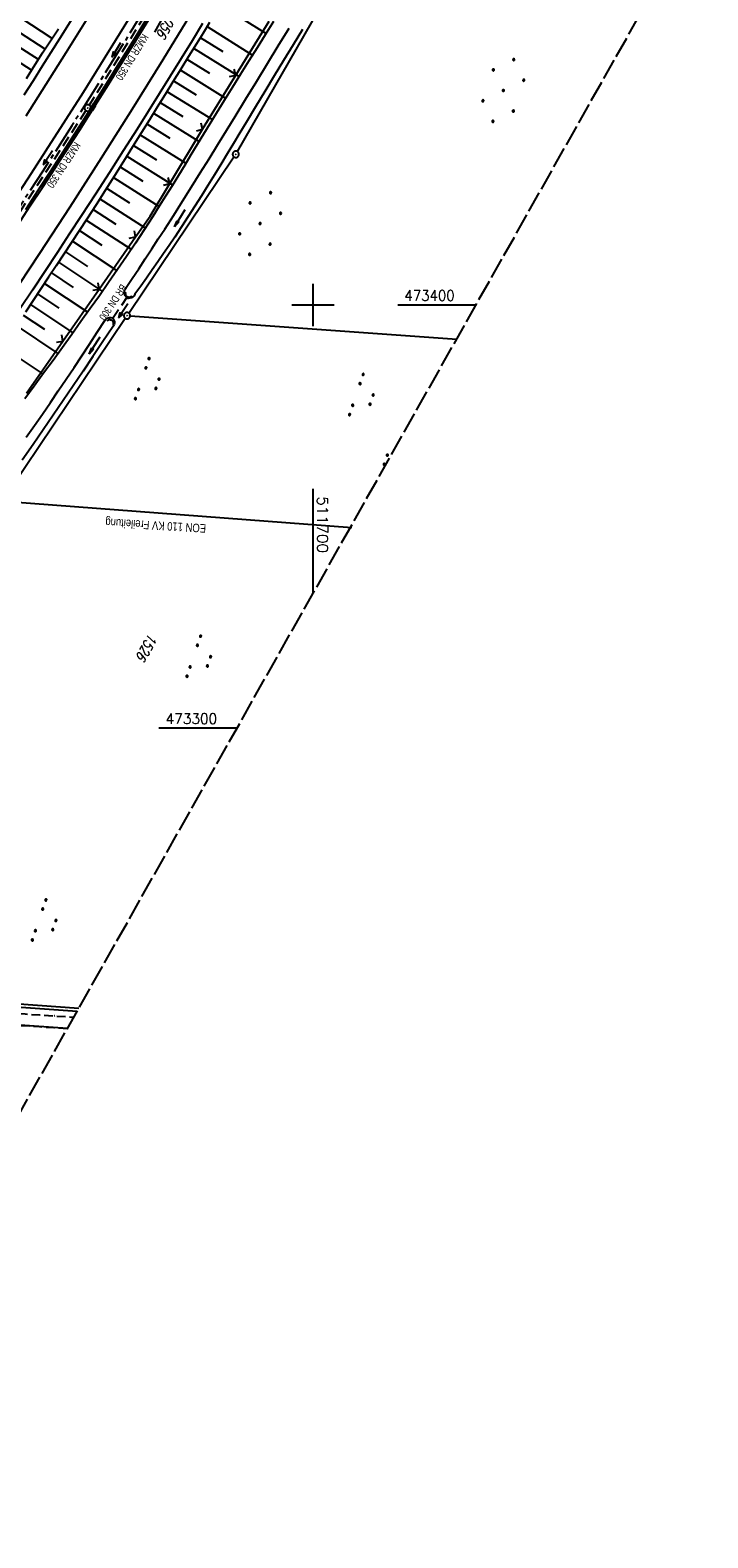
# Model space of a CAD drawing. Extents: x 511324 to 512029, y 473109 to 474055.
# Tile 10 of 29: x 511633 to 511793, y 473109 to 473465. Entities that reach past the tile are written whole.
import ezdxf
from ezdxf.enums import TextEntityAlignment as Align

# ---------------------------------------------------------------- set-up
doc = ezdxf.new("R2010")
doc.units = 0
doc.header["$LTSCALE"] = 10
doc.header["$MEASUREMENT"] = 0
for name, pattern in [('ACHSE', [5.5, 4, -0.5, 0.5, -0.5]), ('AUSGEZOGEN', [0]), ('LT00', [0]), ('LT11', [0.3, 0.2, -0.1]), ('LT14', [0.6, 0.5, -0.1]), ('STRICHLINIE2', [0.375, 0.25, -0.125])]:
    doc.linetypes.add(name, pattern=pattern)
doc.layers.get('0').update_dxf_attribs({"linetype": 'LT00'})
for name, color, linetype in [('-AX-020', 250, 'ACHSE'), ('-Halt-Pfeil', 4, 'LT00'), ('-Haltung', 182, 'STRICHLINIE2'), ('-Haltungsbeschriftung', 182, 'LT00'), ('DFK_AB_FLNR', 7, 'Continuous'), ('DFK_AB_L', 21, 'LT00'), ('DFK_AB_P', 7, 'LT00'), ('DFK_FLUR_NR', 250, 'LT00'), ('DFK_KATASTER', 250, 'LT00'), ('DFK_NUTZUNG', 250, 'LT00'), ('PFEIL', 140, 'AUSGEZOGEN'), ('STROM_FREILTG', 80, 'STROMFREILEITUNG'), ('STROM_TEXT', 80, 'Continuous'), ('V92_AFBR_BAB', 250, 'LT00'), ('V92_BOESCH', 250, 'LT00'), ('V92_BOSCHUNG', 250, 'LT00'), ('V92_FELDWEG', 250, 'LT11'), ('V92_GRABEN', 250, 'LT00'), ('V92_KA_PRUF', 182, 'LT00'), ('V92_LD_MARK', 250, 'LT00'), ('V92_RASTER', 250, 'LT00'), ('V92_RINNE', 182, 'LT00'), ('V92_SINKK', 182, 'LT00'), ('V92_UK_DURCH', 182, 'LT00'), ('V92_ZAUN', 40, 'LT00')]:
    doc.layers.add(name, color=color, linetype=linetype)
doc.layers.add('-BLATT_92-RAND', color=7, linetype='LT14', plot=False)
doc.styles.add('Haltungsbeschriftung', font='ARIAL.TTF', dxfattribs={"width": 0.75})
doc.styles.get("Standard").update_dxf_attribs({"font": 'romans.shx'})
doc.styles.add('Strom', font='txt.shx')
doc.styles.add('Versorgungsltg', font='ARIAL.TTF', dxfattribs={"width": 0.8, "height": 2})
doc.linetypes.add('STROMFREILEITUNG', pattern='A,12.7,-5.5,["xx",Strom,S=2.5,R=0,X=-2.6,Y=-0.85],-4.35', length=22.55)

# ---------------------------------------------------------------- blocks, each defined once
blk = doc.blocks.new('SYMB7112')
at = {"color": 0, "linetype": 'ByBlock'}
for p, q in [((-0.13, 0.012919), (-0.13, -0.012919)), ((-0.125, -0.017105), (-0.125, 0.017105)), ((-0.12, 0.019164), (-0.12, -0.019164)), ((-0.115, -0.019796), (-0.115, 0.019796)), ((-0.11, 0.019164), (-0.11, -0.019164)), ((-0.105, -0.017105), (-0.105, 0.017105)), ((-0.1, 0.012919), (-0.1, -0.012919)), ((-0.095, -0.000126), (-0.095, 0.000146)), ((0.1, 0.012919), (0.1, -0.012919)), ((0.105, -0.017105), (0.105, 0.017105)), ((0.11, 0.019164), (0.11, -0.019164)), ((0.115, -0.019796), (0.115, 0.019796)), ((0.12, 0.019164), (0.12, -0.019164)), ((0.125, -0.017105), (0.125, 0.017105)), ((0.13, 0.012919), (0.13, -0.012919)), ((0.135, -0.000126), (0.135, 0.000146))]:
    blk.add_line(p, q, dxfattribs=at)
for points in [[(-0.095, 0), (-0.096981, 0.008678), (-0.10253, 0.015637), (-0.11055, 0.019499), (-0.11945, 0.019499), (-0.12747, 0.015637), (-0.133019, 0.008678), (-0.135, 0)], [(-0.135, 0), (-0.133019, -0.008678), (-0.12747, -0.015637), (-0.11945, -0.019499), (-0.11055, -0.019499), (-0.10253, -0.015637), (-0.096981, -0.008678), (-0.095, 0)], [(0.135, 0), (0.133019, 0.008678), (0.12747, 0.015637), (0.11945, 0.019499), (0.11055, 0.019499), (0.10253, 0.015637), (0.096981, 0.008678), (0.095, 0)], [(0.095, 0), (0.096981, -0.008678), (0.10253, -0.015637), (0.11055, -0.019499), (0.11945, -0.019499), (0.12747, -0.015637), (0.133019, -0.008678), (0.135, 0)]]:
    blk.add_lwpolyline(points, dxfattribs=at)
blk = doc.blocks.new('SYMB0003')
at = {"color": 0, "linetype": 'ByBlock'}
for p, q in [((-0.015712, 0), (0.010166, 0.012015)), ((0, -0.021257), (-0.015712, 0)), ((0.010166, 0.012015), (0, -0.021257))]:
    blk.add_line(p, q, dxfattribs=at)
for points in [[(-0.031395, 0.499013), (-0.093691, 0.491144), (-0.154509, 0.475528), (-0.21289, 0.452414), (-0.267913, 0.422164), (-0.318712, 0.385257), (-0.364484, 0.342274), (-0.404509, 0.293893), (-0.438154, 0.240877), (-0.464888, 0.184062), (-0.484292, 0.124345), (-0.496058, 0.062667), (-0.5, 0)], [(-0.5, 0), (-0.496058, -0.062667), (-0.484292, -0.124345), (-0.464888, -0.184062), (-0.438154, -0.240877), (-0.404509, -0.293893), (-0.364485, -0.342274), (-0.318712, -0.385257), (-0.267914, -0.422164), (-0.21289, -0.452414), (-0.154509, -0.475529), (-0.093691, -0.491144), (-0.031395, -0.499014), (0.031395, -0.499014)], [(0.5, 0), (0.496057, 0.062667), (0.484292, 0.124345), (0.464888, 0.184062), (0.438153, 0.240877), (0.404509, 0.293893), (0.364484, 0.342274), (0.318712, 0.385257), (0.267913, 0.422164), (0.21289, 0.452414), (0.154509, 0.475528), (0.093691, 0.491144), (0.031395, 0.499013), (-0.031395, 0.499013)], [(0.031395, -0.499014), (0.093691, -0.491144), (0.154509, -0.475529), (0.21289, -0.452414), (0.267914, -0.422164), (0.318712, -0.385257), (0.364485, -0.342274), (0.404509, -0.293893), (0.438154, -0.240877), (0.464889, -0.184062), (0.484292, -0.124345), (0.496058, -0.062667), (0.5, 0)]]:
    blk.add_lwpolyline(points, dxfattribs=at)
blk = doc.blocks.new('SYMB0652')
at = {"color": 0, "linetype": 'ByBlock'}
blk.add_lwpolyline([(-0.15, -0.075), (0.15, -0.075), (0.15, 0.075), (-0.15, 0.075), (-0.15, -0.075)], dxfattribs=at)
blk = doc.blocks.new('SYMB0011')
at = {"color": 0, "linetype": 'ByBlock'}
for p, q in [((0.5, 0), (-0.5, 0)), ((0, 0.5), (0, -0.5))]:
    blk.add_line(p, q, dxfattribs=at)
blk = doc.blocks.new('SYMB1107')
at = {"color": 0, "linetype": 'ByBlock'}
for points in [[(-0.2, 0), (-0.196157, 0.039018), (-0.184776, 0.076537), (-0.166294, 0.111114), (-0.141421, 0.141421), (-0.111114, 0.166294), (-0.076537, 0.184776), (-0.039018, 0.196157), (0, 0.2)], [(0, 0.2), (0.039018, 0.196157), (0.076537, 0.184776), (0.111114, 0.166294), (0.141421, 0.141421), (0.166294, 0.111114), (0.184776, 0.076537), (0.196157, 0.039018), (0.2, 0)]]:
    blk.add_lwpolyline(points, dxfattribs=at)
blk = doc.blocks.new('SYMB0024')
at = {"color": 0, "linetype": 'ByBlock'}
for p, q in [((-0.5, 0.5), (0, 0)), ((0, 0), (0.5, 0.5))]:
    blk.add_line(p, q, dxfattribs=at)
blk = doc.blocks.new('Pfreil3')
at = {"layer": 'PFEIL'}
blk.add_hatch(color=256, dxfattribs=at).paths.add_polyline_path([(-1.55, 0.27), (-1.55, -0.27), (0, 0)])
for p, q in [((-1.55, 0), (-4.83, 0)), ((-1.55, -0.27), (-1.55, 0.27)), ((-1.55, 0.27), (0, 0)), ((0, 0), (-1.55, -0.27))]:
    blk.add_line(p, q, dxfattribs=at)
blk = doc.blocks.new('SYMB7111')
at = {"color": 0, "linetype": 'ByBlock'}
for p, q in [((-0.13, 0.202919), (-0.13, 0.177081)), ((-0.125, 0.172895), (-0.125, 0.207105)), ((-0.12, 0.209164), (-0.12, 0.170836)), ((-0.115, 0.170204), (-0.115, 0.209796)), ((-0.11, 0.209164), (-0.11, 0.170836)), ((-0.105, 0.172895), (-0.105, 0.207105)), ((-0.1, 0.202919), (-0.1, 0.177081)), ((-0.095, 0.189874), (-0.095, 0.190146)), ((0.1, 0.202919), (0.1, 0.177081)), ((0.105, 0.172895), (0.105, 0.207105)), ((0.11, 0.209164), (0.11, 0.170836)), ((0.115, 0.170204), (0.115, 0.209796)), ((0.12, 0.209164), (0.12, 0.170836)), ((0.125, 0.172895), (0.125, 0.207105)), ((0.13, 0.202919), (0.13, 0.177081)), ((0.135, 0.189874), (0.135, 0.190146)), ((-0.515, -0.177081), (-0.515, -0.202919)), ((-0.51, -0.207105), (-0.51, -0.172895)), ((-0.505, -0.170836), (-0.505, -0.209164)), ((-0.5, -0.209796), (-0.5, -0.170204)), ((-0.495, -0.170836), (-0.495, -0.209164)), ((-0.49, -0.207105), (-0.49, -0.172895)), ((-0.485, -0.177081), (-0.485, -0.202919)), ((-0.48, -0.190126), (-0.48, -0.189854)), ((-0.285, -0.177081), (-0.285, -0.202919)), ((-0.28, -0.207105), (-0.28, -0.172895)), ((-0.275, -0.170836), (-0.275, -0.209164)), ((-0.27, -0.209796), (-0.27, -0.170204)), ((-0.265, -0.170836), (-0.265, -0.209164)), ((-0.26, -0.207105), (-0.26, -0.172895)), ((-0.255, -0.177081), (-0.255, -0.202919)), ((-0.25, -0.190126), (-0.25, -0.189854)), ((0.255, -0.177081), (0.255, -0.202919)), ((0.26, -0.207105), (0.26, -0.172895)), ((0.265, -0.170836), (0.265, -0.209164)), ((0.27, -0.209796), (0.27, -0.170204)), ((0.275, -0.170836), (0.275, -0.209164)), ((0.28, -0.207105), (0.28, -0.172895)), ((0.285, -0.177081), (0.285, -0.202919)), ((0.29, -0.190126), (0.29, -0.189854)), ((0.485, -0.177081), (0.485, -0.202919)), ((0.49, -0.207105), (0.49, -0.172895)), ((0.495, -0.170836), (0.495, -0.209164)), ((0.5, -0.209796), (0.5, -0.170204)), ((0.505, -0.170836), (0.505, -0.209164)), ((0.51, -0.207105), (0.51, -0.172895)), ((0.515, -0.177081), (0.515, -0.202919)), ((0.52, -0.190126), (0.52, -0.189854))]:
    blk.add_line(p, q, dxfattribs=at)
for points in [[(-0.095, 0.19), (-0.096981, 0.198678), (-0.10253, 0.205637), (-0.11055, 0.209499), (-0.11945, 0.209499), (-0.12747, 0.205637), (-0.133019, 0.198678), (-0.135, 0.19), (-0.133019, 0.181322), (-0.12747, 0.174363), (-0.11945, 0.170501), (-0.11055, 0.170501), (-0.10253, 0.174363), (-0.096981, 0.181322), (-0.095, 0.19)], [(0.135, 0.19), (0.133019, 0.198678), (0.12747, 0.205637), (0.11945, 0.209499), (0.11055, 0.209499), (0.10253, 0.205637), (0.096981, 0.198678), (0.095, 0.19), (0.096981, 0.181322), (0.10253, 0.174363), (0.11055, 0.170501), (0.11945, 0.170501), (0.12747, 0.174363), (0.133019, 0.181322), (0.135, 0.19)], [(-0.48, -0.19), (-0.481981, -0.181322), (-0.48753, -0.174363), (-0.49555, -0.170501), (-0.50445, -0.170501), (-0.51247, -0.174363), (-0.518019, -0.181322), (-0.52, -0.19), (-0.518019, -0.198678), (-0.51247, -0.205637), (-0.50445, -0.209499), (-0.49555, -0.209499), (-0.48753, -0.205637), (-0.481981, -0.198678), (-0.48, -0.19)], [(-0.25, -0.19), (-0.251981, -0.181322), (-0.25753, -0.174363), (-0.26555, -0.170501), (-0.27445, -0.170501), (-0.28247, -0.174363), (-0.288019, -0.181322), (-0.29, -0.19), (-0.288019, -0.198678), (-0.28247, -0.205637), (-0.27445, -0.209499), (-0.26555, -0.209499), (-0.25753, -0.205637), (-0.251981, -0.198678), (-0.25, -0.19)], [(0.29, -0.19), (0.288019, -0.181322), (0.28247, -0.174363), (0.27445, -0.170501), (0.26555, -0.170501), (0.25753, -0.174363), (0.251981, -0.181322), (0.25, -0.19), (0.251981, -0.198678), (0.25753, -0.205637), (0.26555, -0.209499), (0.27445, -0.209499), (0.28247, -0.205637), (0.288019, -0.198678), (0.29, -0.19)], [(0.52, -0.19), (0.518019, -0.181322), (0.51247, -0.174363), (0.50445, -0.170501), (0.49555, -0.170501), (0.48753, -0.174363), (0.481981, -0.181322), (0.48, -0.19), (0.481981, -0.198678), (0.48753, -0.205637), (0.49555, -0.209499), (0.50445, -0.209499), (0.51247, -0.205637), (0.518019, -0.198678), (0.52, -0.19)]]:
    blk.add_lwpolyline(points, dxfattribs=at)
blk = doc.blocks.new('Ackerland7')
at = {"layer": 'DFK_NUTZUNG', "color": 0, "linetype": 'ByBlock'}
for p, q in [((-4, 3.93), (-4, 3.67)), ((-3.95, 3.63), (-3.95, 3.97)), ((-3.9, 3.99), (-3.9, 3.61)), ((-3.85, 3.6), (-3.85, 4)), ((-3.8, 3.99), (-3.8, 3.61)), ((-3.75, 3.63), (-3.75, 3.97)), ((-3.7, 3.93), (-3.7, 3.67)), ((-3.65, 3.8), (-3.65, 3.8)), ((3.7, 3.93), (3.7, 3.67)), ((3.75, 3.63), (3.75, 3.97)), ((3.8, 3.99), (3.8, 3.61)), ((3.85, 3.6), (3.85, 4)), ((3.9, 3.99), (3.9, 3.61)), ((3.95, 3.63), (3.95, 3.97)), ((4, 3.93), (4, 3.67)), ((4.05, 3.8), (4.05, 3.8)), ((-7.85, 0.13), (-7.85, -0.13)), ((-7.8, -0.17), (-7.8, 0.17)), ((-7.75, 0.19), (-7.75, -0.19)), ((-7.7, -0.2), (-7.7, 0.2)), ((-7.65, 0.19), (-7.65, -0.19)), ((-7.6, -0.17), (-7.6, 0.17)), ((-7.55, 0.13), (-7.55, -0.13)), ((-7.5, 0), (-7.5, 0)), ((-0.15, 0.13), (-0.15, -0.13)), ((-0.1, -0.17), (-0.1, 0.17)), ((-0.05, 0.19), (-0.05, -0.19)), ((0, -0.2), (0, 0.2)), ((0.05, 0.19), (0.05, -0.19)), ((0.1, -0.17), (0.1, 0.17)), ((0.15, 0.13), (0.15, -0.13)), ((0.2, 0), (0.2, 0)), ((7.55, 0.13), (7.55, -0.13)), ((7.6, -0.17), (7.6, 0.17)), ((7.65, 0.19), (7.65, -0.19)), ((7.7, -0.2), (7.7, 0.2)), ((7.75, 0.19), (7.75, -0.19)), ((7.8, -0.17), (7.8, 0.17)), ((7.85, 0.13), (7.85, -0.13)), ((7.9, 0), (7.9, 0)), ((-4, -3.67), (-4, -3.93)), ((-3.95, -3.97), (-3.95, -3.63)), ((-3.9, -3.61), (-3.9, -3.99)), ((-3.85, -4), (-3.85, -3.6)), ((-3.8, -3.61), (-3.8, -3.99)), ((-3.75, -3.97), (-3.75, -3.63)), ((-3.7, -3.67), (-3.7, -3.93)), ((-3.65, -3.8), (-3.65, -3.8)), ((3.7, -3.67), (3.7, -3.93)), ((3.75, -3.97), (3.75, -3.63)), ((3.8, -3.61), (3.8, -3.99)), ((3.85, -4), (3.85, -3.6)), ((3.9, -3.61), (3.9, -3.99)), ((3.95, -3.97), (3.95, -3.63)), ((4, -3.67), (4, -3.93)), ((4.05, -3.8), (4.05, -3.8))]:
    blk.add_line(p, q, dxfattribs=at)
for points in [[(-3.65, 3.8), (-3.67, 3.89), (-3.73, 3.96), (-3.81, 3.99), (-3.89, 3.99), (-3.97, 3.96), (-4.03, 3.89), (-4.05, 3.8), (-4.03, 3.71), (-3.97, 3.64), (-3.89, 3.6), (-3.81, 3.6), (-3.73, 3.64), (-3.67, 3.71), (-3.65, 3.8)], [(4.05, 3.8), (4.03, 3.89), (3.97, 3.96), (3.89, 3.99), (3.81, 3.99), (3.73, 3.96), (3.67, 3.89), (3.65, 3.8), (3.67, 3.71), (3.73, 3.64), (3.81, 3.61), (3.89, 3.61), (3.97, 3.64), (4.03, 3.71), (4.05, 3.8)], [(-7.5, 0), (-7.52, 0.09), (-7.58, 0.16), (-7.66, 0.19), (-7.74, 0.19), (-7.82, 0.16), (-7.88, 0.09), (-7.9, 0)], [(0.2, 0), (0.18, 0.09), (0.12, 0.16), (0.04, 0.19), (-0.04, 0.19), (-0.12, 0.16), (-0.18, 0.09), (-0.2, 0)], [(-0.2, 0), (-0.18, -0.09), (-0.12, -0.16), (-0.04, -0.19), (0.04, -0.19), (0.12, -0.16), (0.18, -0.09), (0.2, 0)], [(7.9, 0), (7.88, 0.09), (7.82, 0.16), (7.74, 0.19), (7.66, 0.19), (7.58, 0.16), (7.52, 0.09), (7.5, 0)], [(7.5, 0), (7.52, -0.09), (7.58, -0.16), (7.66, -0.19), (7.74, -0.19), (7.82, -0.16), (7.88, -0.09), (7.9, 0)], [(-7.9, 0), (-7.88, -0.09), (-7.82, -0.16), (-7.74, -0.19), (-7.66, -0.19), (-7.58, -0.16), (-7.52, -0.09), (-7.5, 0)], [(-3.65, -3.8), (-3.67, -3.71), (-3.73, -3.64), (-3.81, -3.61), (-3.89, -3.61), (-3.97, -3.64), (-4.03, -3.71), (-4.05, -3.8), (-4.03, -3.89), (-3.97, -3.96), (-3.89, -3.99), (-3.81, -3.99), (-3.73, -3.96), (-3.67, -3.89), (-3.65, -3.8)], [(4.05, -3.8), (4.03, -3.71), (3.97, -3.64), (3.89, -3.61), (3.81, -3.61), (3.73, -3.64), (3.67, -3.71), (3.65, -3.8), (3.67, -3.89), (3.73, -3.96), (3.81, -3.99), (3.89, -3.99), (3.97, -3.96), (4.03, -3.89), (4.05, -3.8)]]:
    blk.add_lwpolyline(points, dxfattribs=at)
blk = doc.blocks.new('SYMB0070')
at = {"color": 0, "linetype": 'ByBlock'}
for p, q in [((-0.5, 0), (0.2, 0)), ((0.5, 0), (0.2, 0.1)), ((0.2, 0.1), (0.2, 0)), ((0.468, 0), (0.21, 0.086)), ((0.21, 0.086), (0.21, -0.086)), ((0.21, -0.086), (0.468, 0)), ((0.22, -0.072), (0.437, 0)), ((0.23, -0.058), (0.405, 0)), ((0.24, -0.045), (0.374, 0)), ((0.342, 0), (0.25, 0.031)), ((0.25, 0.031), (0.25, -0.031)), ((0.25, -0.031), (0.342, 0)), ((0.26, -0.017), (0.31, 0)), ((0.27, -0.003), (0.279, 0))]:
    blk.add_line(p, q, dxfattribs=at)
for points in [[(0.2, 0), (0.2, -0.1), (0.5, 0)], [(0.437, 0), (0.22, 0.072), (0.22, -0.072)], [(0.405, 0), (0.23, 0.058), (0.23, -0.058)], [(0.374, 0), (0.24, 0.045), (0.24, -0.045)], [(0.31, 0), (0.26, 0.017), (0.26, -0.017)], [(0.279, 0), (0.27, 0.003), (0.27, -0.003)]]:
    blk.add_lwpolyline(points, dxfattribs=at)

msp = doc.modelspace()

# ---------------------------------------------------------------- linework, layer by layer
at = {"layer": '-AX-020', "ltscale": 0.2, "flags": 128}
msp.add_lwpolyline([(511886.44, 473994.57), (511883.7, 473984.53), (511880.29, 473972.33), (511876.8, 473960.15), (511873.23, 473947.99), (511869.59, 473935.86), (511865.87, 473923.74), (511862.08, 473911.66), (511858.21, 473899.59), (511854.26, 473887.55), (511850.24, 473875.54), (511846.14, 473863.55), (511841.96, 473851.59), (511837.71, 473839.65), (511833.39, 473827.75), (511828.99, 473815.86), (511824.51, 473804.01), (511819.96, 473792.19), (511815.33, 473780.39), (511810.64, 473768.63), (511805.86, 473756.89), (511801.02, 473745.18), (511796.09, 473733.51), (511791.1, 473721.87), (511786.03, 473710.25), (511780.89, 473698.68), (511775.67, 473687.13), (511770.39, 473675.61), (511765.03, 473664.13), (511759.6, 473652.69), (511754.09, 473641.28), (511748.51, 473629.9), (511742.87, 473618.56), (511737.15, 473607.25), (511731.36, 473595.99), (511725.49, 473584.75), (511719.56, 473573.56), (511713.56, 473562.4), (511707.48, 473551.28), (511701.34, 473540.2), (511695.13, 473529.16), (511688.84, 473518.16), (511682.49, 473507.2), (511676.07, 473496.28), (511669.58, 473485.39), (511663.02, 473474.55), (511656.39, 473463.76), (511649.7, 473453), (511642.94, 473442.29), (511636.1, 473431.62), (511629.21, 473420.99), (511622.24, 473410.41), (511615.21, 473399.87), (511608.11, 473389.37), (511600.95, 473378.92), (511593.72, 473368.52), (511586.42, 473358.16), (511579.06, 473347.85), (511571.64, 473337.58), (511564.15, 473327.36), (511556.59, 473317.19), (511548.97, 473307.07), (511541.29, 473297), (511533.54, 473286.97), (511525.74, 473276.99), (511517.86, 473267.07), (511509.93, 473257.19), (511501.93, 473247.36), (511493.87, 473237.58), (511485.75, 473227.86), (511477.57, 473218.19), (511475.55, 473215.81), (511467.29, 473206.2), (511458.98, 473196.64), (511450.61, 473187.13), (511445.43, 473181.31)], dxfattribs=at)
at = {"layer": '-BLATT_92-RAND'}
msp.add_lwpolyline([(511779.03, 474055.25), (511324.06, 473249.87), (511573.95, 473108.71), (512028.91, 473914.09), (511779.03, 474055.25)], dxfattribs=at)
at = {"layer": '-Haltung'}
for p, q in [((511662.05, 473471.41), (511647.1, 473447.2)), ((511646.3, 473445.93), (511630.45, 473421.61)), ((511656.08, 473401.96), (511652.35, 473396.38))]:
    msp.add_line(p, q, dxfattribs=at)
at = {"layer": 'DFK_AB_L'}
for p, q in [((511682.09, 473436.25), (511776.03, 473599.34)), ((511656.44, 473398.09), (511681.3, 473434.98)), ((511616.1, 473338.23), (511655.6, 473396.85))]:
    msp.add_line(p, q, dxfattribs=at)
at = {"layer": 'DFK_KATASTER'}
for p, q in [((511656.77, 473397.42), (511733.95, 473391.94)), ((511543.94, 473241.02), (511644.65, 473233.88)), ((511641.94, 473229.07), (511549.96, 473235.61))]:
    msp.add_line(p, q, dxfattribs=at)
at = {"layer": 'STROM_FREILTG', "ltscale": 0.1}
for points in [[(511394.15, 473374), (511516.55, 473362), (511709.16, 473347.42)], [(511327.39, 473255.76), (511441.6, 473247.4), (511557.98, 473239.33), (511644.26, 473233.18)]]:
    msp.add_lwpolyline(points, dxfattribs=at)
at = {"layer": 'V92_AFBR_BAB'}
for points in [[(511658.34, 473470.65), (511645.63, 473450.17), (511632.65, 473429.98), (511618.11, 473407.98), (511604.54, 473387.81), (511590.08, 473366.85), (511577.05, 473348.53), (511563.04, 473329.4), (511548.26, 473309.54), (511535.12, 473292.18), (511520.27, 473273.31), (511504.33, 473253.59), (511488.47, 473234.28), (511473.15, 473216.01), (511457.14, 473197.69), (511443.51, 473182.4)], [(511673.86, 473466.49), (511671.38, 473462.43), (511668.81, 473458.24), (511666.22, 473454.06), (511663.62, 473449.88), (511661, 473445.72), (511658.38, 473441.56), (511655.12, 473436.44), (511651.84, 473431.32), (511648.55, 473426.21), (511645.25, 473421.12), (511642.37, 473416.71), (511639.49, 473412.31), (511636.6, 473407.92), (511633.7, 473403.53), (511630.78, 473399.15)], [(511631.69, 473449.66), (511633.87, 473453.07), (511636.05, 473456.49), (511640.15, 473462.99), (511644.21, 473469.52)]]:
    msp.add_lwpolyline(points, dxfattribs=at)
at = {"layer": 'V92_BOESCH'}
for points in [[(511690.64, 473466.96), (511688.69, 473463.86), (511686.74, 473460.76), (511684.79, 473457.66), (511682.85, 473454.56), (511680.91, 473451.45), (511678.98, 473448.34), (511677.06, 473445.23), (511675.57, 473442.79), (511674.09, 473440.35), (511672.6, 473437.91), (511671.12, 473435.47), (511669.64, 473433.03), (511668.15, 473430.59), (511666.65, 473428.16), (511665.14, 473425.74), (511663.63, 473423.32), (511662.1, 473420.91), (511660.05, 473417.75), (511657.98, 473414.61), (511655.89, 473411.49), (511653.77, 473408.38), (511651.64, 473405.28), (511649.48, 473402.2), (511647.31, 473399.13), (511645.13, 473396.06), (511642.93, 473393.01), (511640.73, 473389.96), (511638.52, 473386.91), (511636.3, 473383.87), (511634.08, 473380.83), (511631.86, 473377.79)], [(511675.53, 473466.74), (511673.98, 473464.24), (511672.42, 473461.74), (511670.56, 473458.74), (511668.71, 473455.75), (511666.86, 473452.75), (511665.01, 473449.76), (511663.16, 473446.76), (511661.31, 473443.76), (511659.46, 473440.77), (511657.32, 473437.33), (511655.18, 473433.9), (511653.03, 473430.48), (511650.86, 473427.06), (511648.69, 473423.65), (511646.49, 473420.25), (511644.7, 473417.5), (511642.9, 473414.75), (511641.09, 473412.01), (511639.28, 473409.27), (511637.46, 473406.54), (511635.64, 473403.81), (511633.81, 473401.08), (511631.99, 473398.34)], [(511632.22, 473453.51), (511633.52, 473455.58), (511634.83, 473457.65), (511636.06, 473459.56), (511637.31, 473461.46), (511638.55, 473463.36), (511639.8, 473465.26)]]:
    msp.add_lwpolyline(points, dxfattribs=at)
at = {"layer": 'V92_BOSCHUNG'}
for p, q in [((511638.28, 473462.95), (511626.15, 473470.91)), ((511678.08, 473470.83), (511688.87, 473464.15)), ((511635.05, 473457.98), (511622.98, 473465.72)), ((511636.66, 473460.47), (511630.61, 473464.4)), ((511673.33, 473463.2), (511678.7, 473459.86)), ((511674.92, 473465.76), (511685.66, 473459.05)), ((511671.74, 473460.64), (511682.49, 473453.98)), ((511633.47, 473455.5), (511627.43, 473459.31)), ((511670.15, 473458.08), (511675.53, 473454.76)), ((511667, 473452.98), (511672.37, 473449.66)), ((511668.57, 473455.53), (511679.32, 473448.9)), ((511665.42, 473450.42), (511676.18, 473443.79)), ((511662.27, 473445.32), (511673.06, 473438.66)), ((511663.85, 473447.87), (511669.23, 473444.55)), ((511660.7, 473442.76), (511666.1, 473439.43)), ((511659.12, 473440.23), (511669.94, 473433.52)), ((511655.96, 473435.15), (511666.79, 473428.39)), ((511657.55, 473437.69), (511662.96, 473434.32)), ((511654.38, 473432.62), (511659.79, 473429.22)), ((511651.2, 473427.58), (511656.59, 473424.15)), ((511652.79, 473430.1), (511663.6, 473423.27)), ((511649.59, 473425.06), (511660.34, 473418.19)), ((511647.98, 473422.56), (511653.33, 473419.11)), ((511644.74, 473417.56), (511650.03, 473414.1)), ((511646.36, 473420.05), (511657.01, 473413.15)), ((511643.1, 473415.06), (511653.62, 473408.15)), ((511639.81, 473410.08), (511650.18, 473403.2)), ((511641.46, 473412.57), (511646.68, 473409.12)), ((511638.16, 473407.59), (511643.3, 473404.16)), ((511634.83, 473402.61), (511639.9, 473399.22)), ((511636.5, 473405.1), (511646.71, 473398.28)), ((511633.17, 473400.11), (511643.21, 473393.4)), ((511631.5, 473397.62), (511636.48, 473394.29)), ((511629.84, 473395.12), (511639.69, 473388.53)), ((511626.51, 473390.13), (511636.16, 473383.68))]:
    msp.add_line(p, q, dxfattribs=at)
at = {"layer": 'V92_FELDWEG', "flags": 128}
for points in [[(511478.12, 473162.85), (511479.66, 473164.57), (511482.4, 473167.64), (511485.14, 473170.7), (511487.89, 473173.76), (511490.63, 473176.82), (511493.39, 473179.88), (511495.28, 473181.97), (511497.17, 473184.06), (511499.07, 473186.16), (511500.96, 473188.26), (511502.84, 473190.36), (511504.72, 473192.47), (511506.59, 473194.58), (511508.44, 473196.7), (511510.28, 473198.84), (511512.11, 473200.98), (511513.92, 473203.14), (511515.7, 473205.31), (511517.46, 473207.5), (511519.2, 473209.7), (511520.91, 473211.92), (511522.59, 473214.16), (511523.51, 473215.43), (511524.44, 473216.7), (511525.36, 473217.97), (511526.28, 473219.24), (511527.21, 473220.5), (511528.16, 473221.76), (511529.12, 473223.01), (511530.1, 473224.25), (511531.1, 473225.47), (511532.14, 473226.68), (511533.21, 473227.87), (511534.31, 473229.03), (511535.24, 473229.96), (511536.19, 473230.86), (511537.17, 473231.73), (511538.18, 473232.57), (511539.21, 473233.38), (511540.27, 473234.13), (511541.35, 473234.84), (511542.45, 473235.5), (511543.58, 473236.09), (511544.73, 473236.61), (511545.91, 473237.07), (511547.1, 473237.44), (511548.25, 473237.72), (511549.41, 473237.94), (511550.59, 473238.09), (511551.78, 473238.18), (511552.99, 473238.23), (511554.2, 473238.24), (511555.42, 473238.21), (511556.64, 473238.15), (511557.87, 473238.08), (511559.1, 473237.98), (511560.33, 473237.88), (511561.55, 473237.78), (511563.75, 473237.61), (511565.92, 473237.45), (511568.09, 473237.3), (511570.25, 473237.16), (511572.4, 473237.02), (511574.55, 473236.89), (511576.69, 473236.76), (511578.83, 473236.63), (511580.97, 473236.49), (511583.12, 473236.34), (511585.91, 473236.14), (511588.71, 473235.93), (511591.52, 473235.7), (511594.32, 473235.47), (511597.13, 473235.23), (511599.94, 473234.98), (511602.76, 473234.74), (511605.57, 473234.49), (511608.38, 473234.25), (511611.2, 473234.02), (511614.66, 473233.74), (511618.12, 473233.48), (511621.59, 473233.23), (511625.05, 473232.98), (511628.51, 473232.74), (511631.97, 473232.5), (511635.43, 473232.27), (511638.89, 473232.04), (511642.95, 473231.77), (511643.44, 473231.74)], [(511641.89, 473228.99), (511638.8, 473229.19), (511635.3, 473229.42), (511631.8, 473229.65), (511628.31, 473229.89), (511624.81, 473230.13), (511621.32, 473230.39), (511617.82, 473230.65), (511614.32, 473230.93), (511610.82, 473231.22), (511608.05, 473231.46), (511605.28, 473231.71), (511602.51, 473231.96), (511599.73, 473232.21), (511596.96, 473232.47), (511594.2, 473232.72), (511591.43, 473232.96), (511588.67, 473233.19), (511585.91, 473233.41), (511583.16, 473233.62), (511580.96, 473233.77), (511578.76, 473233.91), (511576.56, 473234.04), (511574.36, 473234.18), (511572.15, 473234.32), (511569.94, 473234.47), (511567.72, 473234.62), (511565.49, 473234.79), (511563.25, 473234.98), (511560.99, 473235.19), (511559.87, 473235.3), (511558.75, 473235.42), (511557.62, 473235.52), (511556.5, 473235.61), (511555.38, 473235.69), (511554.27, 473235.73), (511553.16, 473235.75), (511552.06, 473235.72), (511550.97, 473235.65), (511549.9, 473235.53), (511548.84, 473235.35), (511547.79, 473235.1), (511546.61, 473234.73), (511545.46, 473234.27), (511544.32, 473233.73), (511543.22, 473233.12), (511542.13, 473232.44), (511541.08, 473231.71), (511540.04, 473230.92), (511539.04, 473230.09), (511538.06, 473229.23), (511537.1, 473228.33), (511536.17, 473227.42), (511535.06, 473226.26), (511533.98, 473225.08), (511532.93, 473223.88), (511531.91, 473222.67), (511530.92, 473221.44), (511529.95, 473220.21), (511528.99, 473218.97), (511528.05, 473217.72), (511527.11, 473216.46), (511526.18, 473215.21), (511525.24, 473213.95), (511524.31, 473212.7), (511522.5, 473210.34), (511520.67, 473207.99), (511518.81, 473205.65), (511516.92, 473203.34), (511515.01, 473201.03), (511513.08, 473198.74), (511511.13, 473196.46), (511509.17, 473194.2), (511507.19, 473191.94), (511505.2, 473189.69), (511503.2, 473187.44), (511501.19, 473185.2), (511499.18, 473182.97), (511497.17, 473180.74), (511495.15, 473178.51), (511491.68, 473174.68), (511488.21, 473170.84), (511484.75, 473167.01), (511481.29, 473163.19), (511480.01, 473161.78)]]:
    msp.add_lwpolyline(points, dxfattribs=at)
at = {"layer": 'V92_GRABEN'}
for points in [[(511655.68, 473403.88), (511657.23, 473406.22), (511658.78, 473408.56), (511660.32, 473410.9), (511661.86, 473413.25), (511663.4, 473415.6), (511664.93, 473417.95), (511667.05, 473421.25), (511669.15, 473424.56), (511671.25, 473427.88), (511673.33, 473431.21), (511675.4, 473434.54), (511677.46, 473437.88), (511679.52, 473441.22), (511681.57, 473444.56), (511684.13, 473448.72), (511686.68, 473452.89), (511689.22, 473457.05), (511691.77, 473461.22), (511694.32, 473465.38)], [(511697.47, 473465.1), (511695.26, 473461.44), (511693.04, 473457.78), (511690.82, 473454.13), (511688.61, 473450.47), (511686.4, 473446.81), (511684.19, 473443.15), (511682.69, 473440.66), (511681.19, 473438.17), (511679.69, 473435.68), (511678.18, 473433.2), (511676.67, 473430.72), (511675.14, 473428.24), (511673.61, 473425.78), (511672.06, 473423.32), (511670.49, 473420.87), (511668.91, 473418.44), (511667.3, 473416.02), (511665.99, 473414.08), (511664.66, 473412.14), (511663.32, 473410.21), (511661.97, 473408.29), (511660.61, 473406.37), (511659.25, 473404.46), (511657.89, 473402.54)], [(511657.89, 473402.54), (511657.67, 473402.2), (511657.39, 473401.92), (511657.04, 473401.71), (511656.66, 473401.59), (511656.26, 473401.55), (511655.97, 473401.73), (511655.73, 473401.97), (511655.55, 473402.26), (511655.43, 473402.58), (511655.39, 473402.92), (511655.42, 473403.26), (511655.52, 473403.58), (511655.68, 473403.88)], [(511632.21, 473368.77), (511634.12, 473371.49), (511636.02, 473374.22), (511637.91, 473376.96), (511639.77, 473379.71), (511641.63, 473382.47), (511643.48, 473385.23), (511645.31, 473388.01), (511647.15, 473390.78), (511648.97, 473393.56), (511650.8, 473396.34)], [(511650.8, 473396.34), (511650.98, 473396.63), (511651.22, 473396.85), (511651.52, 473397), (511651.85, 473397.07), (511652.18, 473397.04), (511652.49, 473396.93), (511652.73, 473396.69), (511652.91, 473396.4), (511653.02, 473396.08), (511653.04, 473395.75), (511652.99, 473395.41), (511652.85, 473395.1), (511652.65, 473394.83)], [(511652.65, 473394.83), (511650.31, 473391.35), (511647.97, 473387.86), (511645.63, 473384.38), (511643.28, 473380.9), (511640.92, 473377.43), (511638.56, 473373.96), (511636.19, 473370.5), (511633.81, 473367.04), (511631.21, 473363.3)]]:
    msp.add_lwpolyline(points, dxfattribs=at)
at = {"layer": 'V92_LD_MARK'}
for points in [[(511671.65, 473469.62), (511664.47, 473457.92), (511657.22, 473446.28), (511649.89, 473434.68), (511642.47, 473423.13), (511635.33, 473412.17), (511628.12, 473401.26)], [(511632.14, 473444.67), (511636.91, 473452.16), (511641.65, 473459.67), (511646.34, 473467.21)]]:
    msp.add_lwpolyline(points, dxfattribs=at)
at = {"layer": 'V92_RASTER'}
for p, q in [((511700, 473395), (511700, 473405)), ((511695, 473400), (511705, 473400)), ((511720, 473400), (511738.5, 473400)), ((511700, 473331.85), (511700, 473356.55)), ((511682.01, 473300), (511663.51, 473300))]:
    msp.add_line(p, q, dxfattribs=at)
at = {"layer": 'V92_RINNE'}
for points in [[(511630.27, 473418.99), (511633.15, 473423.39), (511636.02, 473427.78), (511638.21, 473431.14), (511640.39, 473434.49), (511642.57, 473437.86), (511644.74, 473441.22), (511646.9, 473444.6), (511649.05, 473447.98), (511651.62, 473452.06), (511654.18, 473456.16), (511656.72, 473460.26), (511659.25, 473464.38), (511661.76, 473468.5)], [(511661.35, 473468.76), (511658.82, 473464.63), (511656.28, 473460.51), (511653.72, 473456.4), (511651.15, 473452.3), (511648.57, 473448.21), (511645.34, 473443.13), (511642.1, 473438.06), (511638.84, 473433.01), (511635.57, 473427.96), (511631.98, 473422.47)]]:
    msp.add_lwpolyline(points, dxfattribs=at)
at = {"layer": 'V92_ZAUN'}
for p, q in [((511681.72, 473454.3), (511689.59, 473467.07)), ((511666.11, 473428.68), (511673.89, 473441.51)), ((511649.42, 473403.77), (511658.01, 473416.07)), ((511640.83, 473391.47), (511649.42, 473403.77)), ((511632.25, 473379.17), (511640.83, 473391.47))]:
    msp.add_line(p, q, dxfattribs=at)
for points in [[(511673.89, 473441.51), (511676.75, 473446.23), (511681.72, 473454.3)], [(511658.01, 473416.07), (511661.45, 473421), (511666.11, 473428.68)]]:
    msp.add_lwpolyline(points, dxfattribs=at)

# ---------------------------------------------------------------- block references
at = {"layer": '-Halt-Pfeil', "yscale": 4, "zscale": 4}
for p, xscale, rotation in [((511653.46, 473460.27), 3.999999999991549, 238.3164525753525), ((511637.27, 473434.76), 3.999999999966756, 236.9121825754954), ((511655.11, 473398.61), 3.999999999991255, 236.2461825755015)]:
    msp.add_blockref('SYMB0070', p, dxfattribs=dict(at, xscale=xscale, rotation=rotation))
at = {"layer": 'DFK_AB_P', "xscale": 1.499999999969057, "yscale": 1.5, "zscale": 1.5, "rotation": 251.2881100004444}
for p in [(511681.72, 473435.6), (511656.02, 473397.47)]:
    msp.add_blockref('SYMB0003', p, dxfattribs=at)
at = {"layer": 'DFK_NUTZUNG', "rotation": 251.2883000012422}
for p in [(511744.97, 473450.68), (511687.47, 473419.24)]:
    msp.add_blockref('Ackerland7', p, dxfattribs=at)
at = {"layer": 'DFK_NUTZUNG', "yscale": 10, "zscale": 10, "rotation": 251.28826}
for name, p, xscale in [('SYMB7111', (511661.41, 473381.99), 10), ('SYMB7111', (511712.03, 473378.24), 10), ('SYMB7112', (511717.18, 473363.43), 10), ('SYMB7111', (511673.59, 473316.41), 9.999999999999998), ('SYMB7111', (511637.03, 473254.1), 10)]:
    msp.add_blockref(name, p, dxfattribs=dict(at, xscale=xscale))
at = {"layer": 'PFEIL', "linetype": 'Continuous', "lineweight": 0}
for p, rotation in [((511667.24, 473418.44), 238.1135827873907), ((511647.04, 473388.4), 236.7473821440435)]:
    msp.add_blockref('Pfreil3', p, dxfattribs=dict(at, rotation=rotation))
at = {"layer": 'V92_FELDWEG', "xscale": 0.09999999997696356, "yscale": 0.09999999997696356, "zscale": 0.1, "rotation": 240.5376025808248}
for p in [(511638.89, 473232.04), (511638.8, 473229.19)]:
    msp.add_blockref('SYMB0011', p, dxfattribs=at)
at = {"layer": 'V92_KA_PRUF', "xscale": 1.500000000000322, "yscale": 1.500000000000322, "zscale": 1.5, "rotation": 240.5376025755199}
msp.add_blockref('SYMB0003', (511646.71, 473446.56), dxfattribs=at)
at = {"layer": 'V92_SINKK', "xscale": 4.500000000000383, "yscale": 4.499999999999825, "zscale": 4.5, "rotation": 237.3657624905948}
msp.add_blockref('SYMB0652', (511647.9, 473446.69), dxfattribs=at)
at = {"layer": 'V92_UK_DURCH', "zscale": 4}
for p, xscale, yscale, rotation in [((511656.49, 473402.59), 3.999999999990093, 4.000000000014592, 144.5320042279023), ((511651.93, 473395.75), 4.000000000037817, 4.000000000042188, 323.9576392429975)]:
    msp.add_blockref('SYMB1107', p, dxfattribs=dict(at, xscale=xscale, yscale=yscale, rotation=rotation))
at = {"layer": 'V92_ZAUN', "yscale": 2.100000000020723, "zscale": 2.1}
for p, xscale, rotation in [((511681.72, 473454.3), 2.100000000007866, 58.3688725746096), ((511673.89, 473441.51), 2.099999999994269, 58.77127257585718), ((511666.11, 473428.68), 2.099999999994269, 58.77127257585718), ((511658.01, 473416.07), 2.100000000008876, 55.07753257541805), ((511649.42, 473403.77), 2.100000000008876, 55.07753257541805), ((511640.83, 473391.47), 2.100000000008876, 55.07753257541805)]:
    msp.add_blockref('SYMB0024', p, dxfattribs=dict(at, xscale=xscale, rotation=rotation))

# ---------------------------------------------------------------- texts
at = {"layer": '-Haltungsbeschriftung', "style": 'Haltungsbeschriftung', "width": 0.75}
for s, rotation, p in [('KMZR DN 350', 238.3165, (511659.67, 473464.23)), ('KMZR DN 350', 236.9122, (511643.65, 473438.68)), ('BR DN 300', 236.2462, (511654.6, 473405.08))]:
    msp.add_text(s, height=1.8, rotation=rotation, dxfattribs=at).set_placement(p)
at = {"layer": 'DFK_AB_FLNR', "oblique": 13.754, "width": 0.75}
msp.add_text('%%U1056', height=2.5, rotation=240.5376, dxfattribs=at).set_placement((511666.07, 473469.74))
at = {"layer": 'DFK_FLUR_NR', "oblique": 13.754, "width": 0.75}
msp.add_text('1526', height=2.5, rotation=240.5376, dxfattribs=at).set_placement((511661.23, 473322.59))
at = {"layer": 'STROM_TEXT', "style": 'Versorgungsltg', "width": 0.8}
msp.add_text('EON 110 KV Freileitung', height=2, rotation=176.5746, dxfattribs=at).set_placement((511662.85, 473348.89), align=Align.CENTER)
at = {"layer": 'V92_RASTER'}
for s, rotation, width, p in [(' 473400', 0.0018, 0.924, (511720, 473401)), (' 511700', 270.0018, 1.038, (511701, 473356.55)), (' 473300', 0.0018, 0.948, (511663.51, 473301))]:
    msp.add_text(s, height=2.5, rotation=rotation, dxfattribs=dict(at, width=width)).set_placement(p)

doc.saveas('drawing.dxf')
